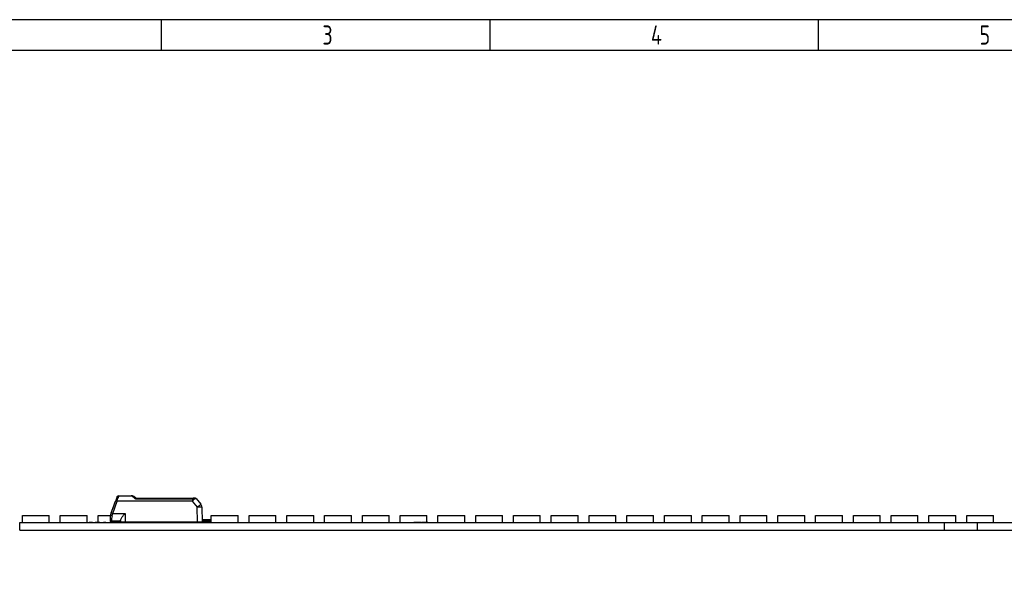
# Paper-space layout 'Layout1' of a CAD drawing. Header units: millimetres. Extents: x 0 to 406, y 0 to 285.
# Tile 4 of 7: x 87 to 215, y 210 to 285. Entities that reach past the tile are written whole.
import ezdxf

# ---------------------------------------------------------------- set-up
doc = ezdxf.new("R2010")
doc.units = ezdxf.units.MM
for name, color, linetype in [('10', 7, 'Continuous'), ('Default', 7, 'Continuous'), ('LINLED_280X24MM_', 7, 'Continuous')]:
    doc.layers.add(name, color=color, linetype=linetype)
doc.styles.add('SEACAD_Solid_Edge_ANSI', font='seans.ttf')

# ---------------------------------------------------------------- blocks, each defined once
blk = doc.blocks.new('SE1')
at = {"layer": 'LINLED_280X24MM_', "color": 7, "linetype": 'Continuous'}
for p, q in [((99.84, 222.42), (99.77, 222.17)), ((99.84, 222.47), (101.48, 222.47)), ((99.84, 222.47), (99.84, 222.42)), ((101.48, 222.42), (99.84, 222.42)), ((101.48, 222.42), (101.48, 222.47)), ((102.1, 222.17), (101.82, 222.36)), ((98.89, 220.24), (99.47, 221.84)), ((99.08, 220.17), (99.66, 221.77)), ((99.08, 220.77), (99.41, 221.67)), ((99.58, 222.13), (99.47, 221.84)), ((99.65, 222.33), (99.58, 222.13)), ((99.66, 221.82), (99.66, 221.77)), ((99.66, 221.82), (109.45, 221.82)), ((109.45, 221.77), (99.66, 221.77)), ((102.04, 222.06), (109.58, 222.06)), ((102.1, 222.17), (109.58, 222.17)), ((109.45, 221.77), (109.45, 221.82)), ((109.45, 221.77), (110.12, 220.97)), ((109.58, 222.17), (109.8, 222.17)), ((109.58, 222.17), (109.58, 222.06)), ((109.8, 222.17), (109.58, 222.17)), ((109.96, 222.09), (110.58, 221.35)), ((87.3, 219.87), (90.8, 219.87)), ((87.3, 218.97), (87.3, 219.87)), ((90.8, 218.97), (90.8, 219.87)), ((92.23, 219.87), (95.73, 219.87)), ((92.23, 218.97), (92.23, 219.87)), ((95.73, 218.97), (95.73, 219.87)), ((97.16, 219.87), (98.76, 219.87)), ((97.16, 218.98), (97.16, 219.87)), ((98.89, 220.24), (98.8, 219.98)), ((99.08, 220.17), (100.69, 220.17)), ((100.69, 220.17), (100.69, 219.07)), ((110.13, 219.07), (110.12, 220.97)), ((110.72, 220.97), (110.74, 219.07)), ((111.95, 219.87), (115.45, 219.87)), ((111.95, 218.97), (111.95, 219.87)), ((115.45, 218.97), (115.45, 219.87)), ((116.88, 219.87), (120.38, 219.87)), ((116.88, 218.97), (116.88, 219.87)), ((120.38, 218.97), (120.38, 219.87)), ((121.81, 219.87), (125.31, 219.87)), ((121.81, 218.97), (121.81, 219.87)), ((125.31, 218.97), (125.31, 219.87)), ((126.74, 219.87), (130.24, 219.87)), ((126.74, 218.97), (126.74, 219.87)), ((130.24, 218.97), (130.24, 219.87)), ((131.67, 219.87), (135.17, 219.87)), ((131.67, 218.97), (131.67, 219.87)), ((135.17, 218.97), (135.17, 219.87)), ((136.6, 219.87), (140.1, 219.87)), ((136.6, 218.97), (136.6, 219.87)), ((140.1, 218.98), (140.1, 219.87)), ((141.53, 219.87), (145.03, 219.87)), ((141.53, 218.97), (141.53, 219.87)), ((145.03, 218.97), (145.03, 219.87)), ((146.46, 219.87), (149.96, 219.87)), ((146.46, 218.97), (146.46, 219.87)), ((149.96, 218.97), (149.96, 219.87)), ((151.39, 219.87), (154.89, 219.87)), ((151.39, 218.97), (151.39, 219.87)), ((154.89, 218.97), (154.89, 219.87)), ((156.32, 219.87), (159.82, 219.87)), ((156.32, 218.97), (156.32, 219.87)), ((159.82, 218.97), (159.82, 219.87)), ((161.25, 219.87), (164.75, 219.87)), ((161.25, 218.97), (161.25, 219.87)), ((164.75, 218.97), (164.75, 219.87)), ((166.18, 219.87), (169.68, 219.87)), ((166.18, 218.97), (166.18, 219.87)), ((169.68, 218.97), (169.68, 219.87)), ((171.11, 219.87), (174.61, 219.87)), ((171.11, 218.97), (171.11, 219.87)), ((174.61, 218.97), (174.61, 219.87)), ((176.04, 219.87), (179.54, 219.87)), ((176.04, 218.97), (176.04, 219.87)), ((179.54, 218.97), (179.54, 219.87)), ((180.97, 219.87), (184.47, 219.87)), ((180.97, 218.97), (180.97, 219.87)), ((184.47, 218.97), (184.47, 219.87)), ((185.9, 219.87), (189.4, 219.87)), ((185.9, 218.97), (185.9, 219.87)), ((189.4, 218.97), (189.4, 219.87)), ((190.83, 219.87), (194.33, 219.87)), ((190.83, 218.97), (190.83, 219.87)), ((194.33, 218.97), (194.33, 219.87)), ((195.76, 219.87), (199.26, 219.87)), ((195.76, 218.97), (195.76, 219.87)), ((199.26, 218.97), (199.26, 219.87)), ((200.69, 219.87), (204.19, 219.87)), ((200.69, 218.97), (200.69, 219.87)), ((204.19, 218.97), (204.19, 219.87)), ((205.62, 219.87), (209.12, 219.87)), ((205.62, 218.97), (205.62, 219.87)), ((209.12, 218.97), (209.12, 219.87)), ((210.55, 219.87), (214.05, 219.87)), ((210.55, 218.97), (210.55, 219.87)), ((214.05, 218.97), (214.05, 219.87)), ((86.94, 217.97), (86.94, 218.97)), ((86.94, 218.97), (207.64, 218.97)), ((96.3, 218.98), (96.22, 218.98)), ((96.3, 218.98), (96.3, 218.97)), ((96.46, 218.98), (96.38, 218.98)), ((96.46, 218.98), (96.46, 218.97)), ((97.02, 218.98), (96.77, 218.98)), ((96.77, 218.98), (96.77, 218.97)), ((97.13, 218.98), (97.02, 218.98)), ((97.02, 218.98), (97.02, 218.97)), ((97.13, 218.98), (97.13, 218.97)), ((97.38, 218.98), (97.13, 218.98)), ((97.38, 218.98), (97.38, 218.97)), ((97.96, 218.98), (97.88, 218.98)), ((97.88, 218.98), (97.88, 218.97)), ((97.96, 218.98), (97.96, 218.97)), ((98.74, 219.64), (98.74, 219.37)), ((98.79, 219.12), (98.79, 219.23)), ((98.79, 219.12), (98.79, 219.02)), ((100.49, 219.02), (98.79, 219.02)), ((98.94, 219.51), (98.94, 219.17)), ((100.09, 219.17), (98.94, 219.17)), ((100.09, 219.25), (100.09, 219.07)), ((100.09, 219.07), (100.69, 219.07)), ((100.49, 219.02), (100.49, 219.07)), ((100.49, 219.02), (101.14, 219.02)), ((100.66, 218.97), (100.66, 219.02)), ((100.69, 219.07), (110.13, 219.07)), ((101.14, 219.02), (101.09, 219.07)), ((101.14, 219.02), (101.22, 219.02)), ((101.22, 219.07), (101.22, 219.02)), ((101.84, 219.02), (101.22, 219.02)), ((102.04, 219.07), (102.04, 219.05)), ((102.09, 218.97), (102.09, 219.07)), ((105.59, 218.97), (105.59, 219.07)), ((107.02, 218.97), (107.02, 219.07)), ((109.79, 219.07), (109.79, 219.02)), ((111.84, 219.02), (109.79, 219.02)), ((110.13, 219.07), (110.74, 219.07)), ((110.52, 218.97), (110.52, 219.02)), ((111.69, 219.32), (110.73, 219.32)), ((111.69, 219.17), (110.74, 219.17)), ((111.69, 219.17), (111.69, 219.32)), ((111.84, 219.32), (111.69, 219.32)), ((111.84, 219.32), (111.84, 219.12)), ((111.84, 219.02), (111.84, 219.12)), ((138.78, 218.98), (138.38, 218.98)), ((138.38, 218.98), (138.38, 218.97)), ((138.94, 218.98), (138.78, 218.98)), ((138.78, 218.98), (138.78, 218.97)), ((138.94, 218.98), (138.94, 218.97)), ((139.33, 218.98), (138.94, 218.98)), ((139.33, 218.98), (139.33, 218.97)), ((140.19, 218.98), (139.43, 218.98)), ((139.43, 218.98), (139.43, 218.97)), ((140.19, 218.98), (140.19, 218.97)), ((207.64, 217.97), (207.64, 218.97)), ((207.64, 218.97), (211.94, 218.97)), ((211.94, 217.97), (211.94, 218.97)), ((211.94, 218.97), (332.64, 218.97)), ((86.94, 217.97), (207.64, 217.97)), ((207.64, 217.97), (211.94, 217.97)), ((211.94, 217.97), (332.64, 217.97))]:
    blk.add_line(p, q, dxfattribs=at)
for centre, radius, start, end in [((99.84, 222.27), 0.2, 90, 159.8265), ((101.48, 221.87), 0.599, 71.0073, 90.0349), ((101.48, 222.07), 0.353, 49.1239, 89.2924), ((101.5, 221.91), 0.554, 55.3729, 71.3048), ((-10.12, 254.67), 114.59, 343.3388, 343.5257), ((115.61, 238.67), 21.45, 229.5957, 230.7664), ((109.54, 221.63), 0.431, 73.9343, 85.5299), ((108.67, 228.18), 6.22, 279.2112, 281.925), ((109.8, 221.97), 0.2, 40.0001, 90), ((109.8, 221.97), 0.196, 39.3353, 82.5398), ((108.67, 228.18), 6.22, 281.925, 281.9788), ((110.12, 220.97), 0.6, 0.5, 40), ((99.74, 219.64), 1, 160.0137, 179.984), ((99.9, 219.6), 1.16, 161.3406, 178.3795), ((96.92, 214.39), 6.17, 69.5507, 71.4033), ((100.18, 219.51), 1.24, 163.9797, 179.9542), ((76.53, 226.57), 23.44, 343.3359, 344.1579), ((98.94, 219.37), 0.2, 180, 269.9999), ((98.94, 218.92), 0.25, 90, 126.8699), ((101.84, 219.62), 0.6, 270, 290.2964), ((101.84, 219.62), 0.6, 290.2965, 293.5565), ((109.79, 219.62), 0.6, 246.4435, 270), ((111.69, 218.92), 0.25, 53.1301, 90)]:
    blk.add_arc(centre, radius, start, end, dxfattribs=at)
for centre, major_axis, ratio, start_param, end_param in [((99.66, 221.77), (0.188, -0.068), 0.0082, 1.573739, 3.141593), ((109.58, 221.97), (0, -0.2), 0.460757, 1.946347, 3.141593), ((110.12, 220.97), (-0.46, -0.386), 0.006685, 3.141593, 4.704499), ((98.98, 219.91), (-0.188, 0.068), 0.296455, 0.000052, 1.678492), ((110.12, 220.97), (0.6, 0.005), 0.008726, 0, 1.567882), ((98.94, 219.64), (0.2, 0), 0.65625, 3.141566, 4.71239)]:
    blk.add_ellipse(centre, major_axis=major_axis, ratio=ratio, start_param=start_param, end_param=end_param, dxfattribs=at)
for points, knots in [([(99.65, 222.33), (99.66, 222.37), (99.69, 222.39), (99.76, 222.42), (99.8, 222.43), (99.84, 222.42)], [0, 0, 0, 0, 0.5, 0.5, 1, 1, 1, 1]), ([(99.66, 221.82), (99.61, 221.83), (99.57, 221.84), (99.5, 221.85), (99.48, 221.85), (99.47, 221.84)], [0, 0, 0, 0, 0.5, 0.5, 1, 1, 1, 1]), ([(109.45, 221.82), (109.46, 221.82), (109.48, 221.83), (109.51, 221.85), (109.53, 221.88), (109.55, 221.91), (109.56, 221.95), (109.57, 222), (109.58, 222.04), (109.58, 222.06)], [0, 0, 0, 0, 0.110474, 0.221192, 0.340028, 0.473427, 0.625996, 0.800833, 1, 1, 1, 1]), ([(109.66, 222.04), (109.64, 221.98), (109.62, 221.9), (109.53, 221.8), (109.48, 221.78), (109.45, 221.77)], [0, 0, 0, 0, 0.545028, 0.76451, 1, 1, 1, 1]), ([(100.09, 219.25), (100.09, 219.28), (100.1, 219.32), (100.12, 219.37), (100.15, 219.43), (100.18, 219.49), (100.23, 219.56), (100.29, 219.65), (100.37, 219.76), (100.45, 219.86), (100.52, 219.96), (100.6, 220.07), (100.68, 220.17), (100.68, 220.17), (100.68, 220.17), (100.69, 220.17)], [0, 0, 0, 0, 0.173899, 0.173899, 0.173899, 0.392977, 0.392977, 0.392977, 0.700946, 0.700946, 0.700946, 0.996346, 0.996346, 0.996346, 1, 1, 1, 1]), ([(96.22, 218.97), (96.09, 218.98), (96, 218.98), (96, 218.98), (96, 218.98)], [0, 0, 0, 0, 0.5, 0.5120309, 0.5120309, 0.5120309, 0.5120309]), ([(98.18, 218.98), (98.18, 218.98), (98.18, 218.98), (98.08, 218.98), (97.96, 218.98)], [0.4897724, 0.4897724, 0.4897724, 0.4897724, 0.5, 1, 1, 1, 1])]:
    blk.add_open_spline(points, degree=3, knots=knots, dxfattribs=at)
for points in [[(101.82, 222.36), (101.8, 222.38), (101.75, 222.37), (101.71, 222.34)], [(99.77, 222.17), (99.69, 222.19), (99.59, 222.17), (99.58, 222.13)], [(102.1, 222.17), (102.08, 222.17), (102.06, 222.12), (102.04, 222.06)], [(109.83, 222.16), (109.83, 222.16), (109.82, 222.17), (109.82, 222.17)], [(96.38, 218.97), (96.35, 218.97), (96.33, 218.97), (96.31, 218.97)]]:
    blk.add_open_spline(points, degree=3, dxfattribs=at)
blk.add_rational_spline([(101.81, 222.37), (101.81, 222.36), (101.82, 222.36), (101.82, 222.36)], [1.05999781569, 1.07012431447, 1.08153268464, 1.0942229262], degree=3, dxfattribs=at)

psp = doc.layouts.get("Layout1")

# ---------------------------------------------------------------- linework, layer by layer
at = {"layer": '10', "color": 7, "linetype": 'Continuous'}
for p, q in [((105.444, 280.578), (105.444, 284.578)), ((148.333, 280.578), (148.333, 284.578)), ((191.222, 280.578), (191.222, 284.578)), ((405.666, 280.578), (19.666, 280.578))]:
    psp.add_line(p, q, dxfattribs=at)
psp.add_lwpolyline([(405.666, 13.577), (405.666, 284.577), (15.666, 284.577), (15.666, 13.577), (405.666, 13.577)], dxfattribs=at)

# ---------------------------------------------------------------- block references
at = {"layer": 'Default'}
psp.add_blockref('SE1', (0, 0), dxfattribs=at)

# ---------------------------------------------------------------- texts
at = {"layer": '10', "char_height": 2.5, "width": 1.52175, "attachment_point": 1, "style": 'SEACAD_Solid_Edge_ANSI'}
for s, insert in [('{\\fSolid Edge ANSI|b0||i0||c0|p34;\\C7;\\H2.50000002;\\W0.8;3}', (126.444, 283.828)), ('{\\fSolid Edge ANSI|b0||i0||c0|p34;\\C7;\\H2.50000002;\\W0.8;4}', (169.333, 283.828)), ('{\\fSolid Edge ANSI|b0||i0||c0|p34;\\C7;\\H2.50000002;\\W0.8;5}', (212.222, 283.828))]:
    psp.add_mtext(s, dxfattribs=dict(at, insert=insert))

doc.saveas('drawing.dxf')
